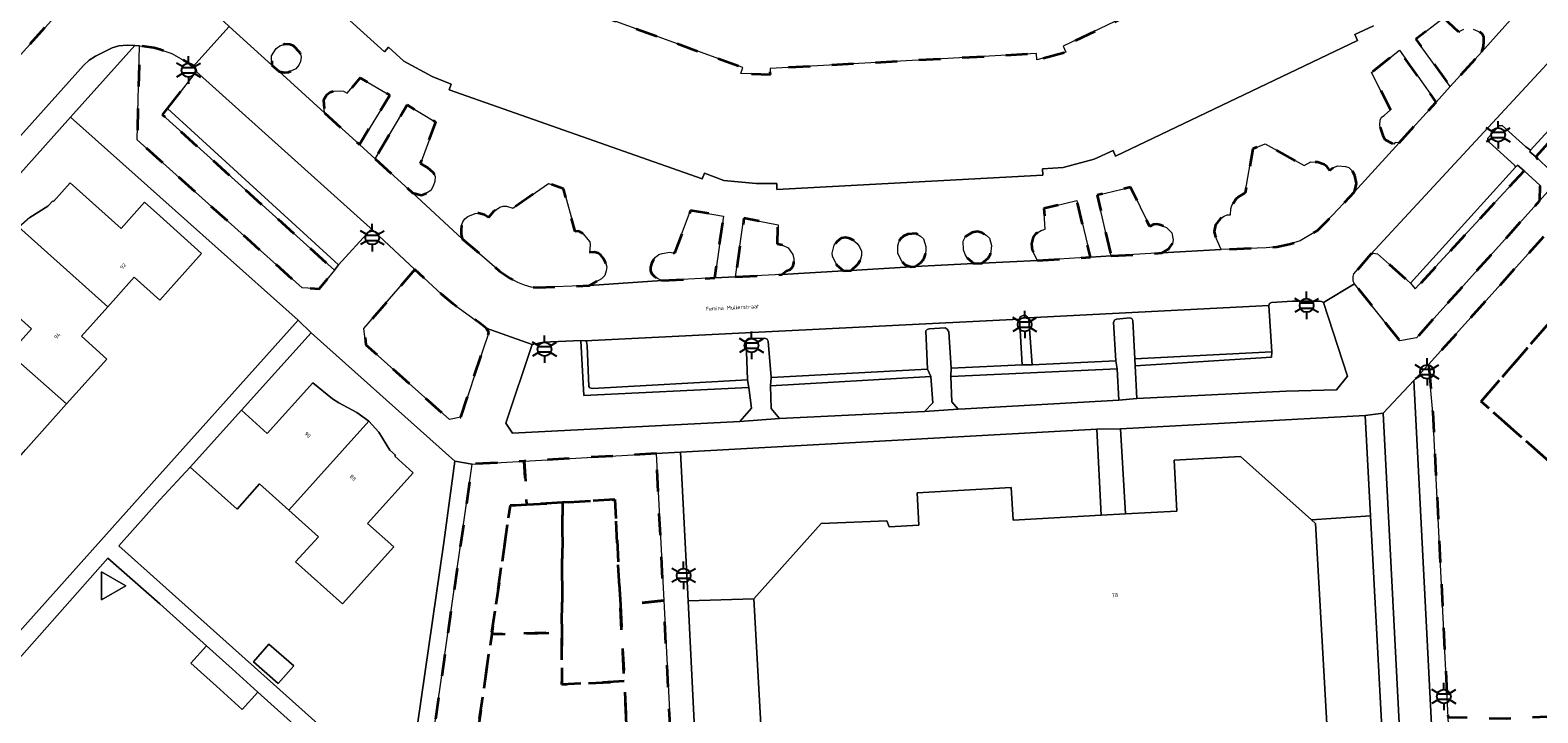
# Model space of a CAD drawing. Extents: x 105780 to 185197, y 477999 to 525027.
# Tile 63 of 256: x 105988 to 106127, y 478871 to 478934. Entities that reach past the tile are written whole.
import ezdxf
from ezdxf.enums import TextEntityAlignment as Align

# ---------------------------------------------------------------- set-up
doc = ezdxf.new("R2010")
doc.units = 0
doc.linetypes.add('XX-HIDDEN', pattern=[4, 2, -2])
for name, color, linetype, lineweight in [('B-GV-GR-HAAG_01-G', 252, 'GR-HAAG1', 13), ('B-GV-GR-MATERIAALGRENS-G', 252, 'XX-HIDDEN', 35), ('B-RO-IE-MEUBILAIR_WEGMEUBILAIR-S', 252, 'Continuous', 25), ('B-XX-KG-KADASTRAAL_BEBOUWING-G', 252, 'Continuous', 20), ('B1-WE-OG-BEBOUWING-T18', 7, 'Continuous', 18), ('B1-WE-OG-TERREIN_ERF-GV', 252, 'Continuous', 18), ('B1-WE-OG-TOPOGRAFIE-T18', 10, 'Continuous', 18), ('B1-WE-VH-VERHARDING_ASFALT-GV', 252, 'Continuous', 18), ('B1-WE-VH-VERHARDING_BETONSTRAATSTEEN-GV', 252, 'Continuous', 18), ('B1-WE-VH-VERHARDING_TEGEL-GV', 252, 'Continuous', 18)]:
    doc.layers.add(name, color=color, linetype=linetype, lineweight=lineweight)
doc.styles.add('NLCS-ISO', font='NLCS-ISO.ttf')
doc.styles.add('NLCS-ISO-M200-T18', font='NLCS-ISO.ttf', dxfattribs={"height": 0.36})
doc.linetypes.add('GR-HAAG1', pattern='A,6,[176,NLCS.shx,S=0.125,R=0,X=0,Y=0],-2', length=8)

# ---------------------------------------------------------------- blocks, each defined once
blk = doc.blocks.new('B-SIE-WEG_LICHTMAST-SO')
at = {"ltscale": 0.1}
for p, q in [((-1.1, 0.63), (-2.19, 1.27)), ((0, 1.27), (0, 2.53)), ((1.1, 0.63), (2.19, 1.27)), ((-1.1, -0.63), (-2.19, -1.27)), ((0, -1.27), (0, -2.53)), ((1.1, -0.63), (2.19, -1.27))]:
    blk.add_line(p, q, dxfattribs=at)
at = {"flags": 128}
for points in [[(-1.16, 0.5), (1.16, 0.5)], [(-1.16, -0.5), (1.16, -0.5)]]:
    blk.add_lwpolyline(points, dxfattribs=at)
at = {"ltscale": 0.1}
blk.add_circle((0, 0), 1.27, dxfattribs=at)
at = {"style": 'NLCS-ISO'}
blk.add_attdef('TYPE', text='', height=1.8, dxfattribs=at).set_placement((0, 2.53), align=Align.BOTTOM_CENTER)

msp = doc.modelspace()

# ---------------------------------------------------------------- linework, layer by layer
at = {"layer": 'B-GV-GR-HAAG_01-G', "flags": 128}
for points in [[(106106.94, 478908.954), (106106.754, 478909.05), (106106.551, 478909.088), (106104.088, 478909.089), (106102.136, 478908.96), (106101.973, 478908.884), (106101.914, 478908.676), (106102.177, 478904.448), (106102.152, 478903.928), (106089.616, 478903.136), (106089.792, 478900.148), (106103.5, 478900.808), (106108.134, 478900.942), (106109.135, 478902.186)], [(106038.71, 478905.476), (106035.26, 478905.326), (106034.233, 478905.103), (106031.794, 478897.872), (106032.404, 478896.96), (106053.309, 478898.02), (106054.377, 478899.273), (106054.143, 478901.172), (106038.971, 478900.425)], [(106088.115, 478899.993), (106087.982, 478902.885), (106072.691, 478902.172), (106072.769, 478899.855), (106073.378, 478899.168), (106074.001, 478899.203)], [(106071.03, 478899.755), (106070.86, 478902.176), (106056.135, 478901.303), (106056.191, 478899.229), (106056.958, 478898.305), (106070.284, 478898.957)]]:
    msp.add_lwpolyline(points, close=True, dxfattribs=at)
at = {"layer": 'B-GV-GR-MATERIAALGRENS-G', "flags": 128}
for points in [[(105997.694, 478943.353), (106000, 478945.9), (106010.821, 478957.854), (106000, 478967.825), (105998.963, 478968.78), (105969.433, 478935.747), (105961.068, 478926.447), (105960.489, 478925.803), (105927.99, 478889.671), (105928.112, 478887.65), (105938.893, 478878.042), (105942.749, 478882.351), (105968.991, 478911.536), (105976.702, 478920.111)], [(106022.382, 478952.609), (106018.881, 478948.689), (106028.118, 478940.297), (106027.728, 478939.867), (106030.126, 478938.468), (106030.324, 478939.013), (106053.591, 478930.544), (106053.394, 478929.999), (106056.112, 478929.895), (106056.08, 478930.474), (106080.545, 478931.846), (106080.578, 478931.268), (106083.269, 478931.973), (106083.019, 478932.496), (106105.226, 478943.127), (106105.476, 478942.605), (106107.59, 478944.233), (106107.159, 478944.621), (106115.426, 478953.814), (106111.666, 478957.112), (106103.514, 478948.435), (106100.935, 478946.788), (106083.284, 478938.192), (106080.682, 478937.289), (106079.626, 478937.055), (106076.719, 478936.804), (106064.702, 478936.069), (106058.617, 478935.697), (106055.528, 478935.78), (106053.725, 478936.245), (106052.83, 478936.537), (106035.441, 478942.699), (106032.921, 478943.631), (106031.967, 478944.145), (106030.207, 478945.377), (106029.494, 478945.97)], [(106121.474, 478931.988), (106121.617, 478932.474), (106121.673, 478932.947), (106121.645, 478933.347), (106121.565, 478933.588), (106121.311, 478933.802), (106120.671, 478934.086), (106120.414, 478934.133), (106119.81, 478934.066), (106119.322, 478933.838), (106117.941, 478935.116), (106115.416, 478933.168), (106118.572, 478928.794)], [(106010.311, 478930.768), (106010.967, 478930.173), (106011.503, 478930.084), (106011.845, 478930.109), (106012.515, 478930.434), (106012.784, 478930.75), (106012.926, 478931.089), (106012.995, 478931.494), (106012.918, 478931.901), (106012.311, 478932.53), (106011.972, 478932.651), (106011.51, 478932.698), (106011.038, 478932.53), (106010.696, 478932.299), (106010.287, 478931.624)], [(106137.633, 478930.443), (106137.596, 478931.781), (106136.143, 478933.04), (106126.425, 478922.332), (106127.883, 478921.01), (106129.284, 478921.107)], [(106000.718, 478926.777), (106003.352, 478930.179), (106003.33, 478930.442), (106003.048, 478930.625), (106002.721, 478930.923), (106001.132, 478931.829), (106000, 478932.205), (105999.472, 478932.37), (105998.156, 478932.548), (105997.932, 478923.908), (106000, 478922.052), (106008.363, 478914.548), (106013.078, 478910.318), (106014.639, 478910.224), (106016.059, 478911.924), (106000.267, 478926.195)], [(106113.892, 478923.644), (106117.278, 478927.37), (106113.907, 478932.13), (106111.347, 478930.103), (106113.091, 478926.658), (106112.508, 478926.141), (106112.26, 478925.993), (106112.146, 478925.704), (106112.118, 478925.262), (106112.152, 478924.95), (106112.367, 478924.304), (106112.57, 478923.951), (106113.381, 478923.513), (106113.513, 478923.674)], [(106015.139, 478926.393), (106018.345, 478923.483), (106021.136, 478928), (106018.428, 478929.609), (106017.221, 478928.183), (106016.899, 478928.364), (106016.652, 478928.421), (106016.026, 478928.392), (106015.651, 478928.248), (106015.329, 478928.017), (106015.056, 478927.554)], [(106019.79, 478922.172), (106023.241, 478919.039), (106024.064, 478918.833), (106024.526, 478919.011), (106024.916, 478919.254), (106025.134, 478919.636), (106025.28, 478920.064), (106025.306, 478920.565), (106025.134, 478920.909), (106024.653, 478921.347), (106023.969, 478921.747), (106025.372, 478925.522), (106022.724, 478927.114)], [(106109.767, 478919.13), (106109.946, 478919.904), (106109.804, 478920.632), (106109.6, 478921.024), (106109.262, 478921.351), (106108.953, 478921.464), (106108.256, 478921.52), (106107.862, 478921.355), (106107.512, 478921.075), (106107.251, 478921.425), (106106.997, 478921.639), (106106.38, 478921.845), (106105.762, 478921.885), (106105.14, 478921.553), (106101.563, 478923.543), (106100.449, 478923.08), (106099.744, 478919.024), (106099.124, 478918.672), (106098.917, 478918.486), (106098.514, 478917.88), (106098.401, 478917.571), (106098.377, 478917.032), (106098.074, 478917.008), (106097.814, 478916.908), (106097.462, 478916.686), (106097.019, 478916.098), (106096.891, 478915.485), (106096.968, 478915.097), (106097.53, 478913.825), (106101.659, 478914), (106102.654, 478914.085), (106103.76, 478914.312), (106104.793, 478914.624), (106106.365, 478915.588), (106107.237, 478916.421)], [(106125.35, 478921.046), (106115.358, 478910.21), (106114.933, 478910.73), (106111.875, 478913.43), (106111.518, 478913.499), (106111.275, 478913.391), (106109.709, 478911.584), (106109.644, 478911.352), (106109.655, 478910.922), (106109.782, 478910.679), (106113.938, 478905.452), (106115.474, 478905.718), (106126.818, 478918.348), (106126.828, 478919.706)], [(106027.804, 478914.825), (106031.23, 478911.848), (106032.24, 478911.17), (106032.904, 478910.789), (106033.522, 478910.544), (106034.146, 478910.386), (106034.697, 478910.333), (106039.481, 478910.516), (106040.593, 478911.153), (106040.893, 478911.441), (106041.03, 478911.878), (106041.081, 478912.243), (106040.975, 478912.639), (106040.772, 478913.012), (106040.542, 478913.315), (106040.299, 478913.499), (106039.961, 478913.601), (106039.493, 478913.56), (106039.56, 478914.248), (106039.516, 478914.55), (106038.875, 478915.304), (106038.513, 478915.503), (106038.17, 478915.497), (106037.11, 478919.404), (106035.726, 478919.898), (106032.442, 478917.632), (106031.856, 478917.811), (106031.562, 478917.817), (106031.263, 478917.715), (106030.675, 478917.316), (106030.22, 478916.776), (106029.847, 478917.004), (106029.301, 478917.165), (106028.979, 478917.14), (106028.326, 478916.855), (106028.052, 478916.637), (106027.849, 478916.373), (106027.738, 478916.025), (106027.687, 478915.641), (106027.706, 478915.231)], [(106087.418, 478913.239), (106092.116, 478913.518), (106092.725, 478913.893), (106093.064, 478914.388), (106093.107, 478914.723), (106092.98, 478915.364), (106092.517, 478915.842), (106091.898, 478916.107), (106091.601, 478916.172), (106091.3, 478916.129), (106090.976, 478915.937), (106089.184, 478919.556), (106086.133, 478918.838)], [(106046.133, 478910.983), (106050.999, 478911.223), (106051.814, 478916.907), (106048.784, 478917.424), (106047.291, 478913.488), (106046.866, 478913.576), (106046.175, 478913.476), (106045.857, 478913.373), (106045.564, 478913.134), (106045.332, 478912.859), (106045.181, 478912.529), (106045.108, 478912.203), (106045.103, 478911.869), (106045.214, 478911.6), (106045.461, 478911.338), (106045.743, 478911.155)], [(106080.663, 478912.827), (106085.517, 478913.122), (106084.275, 478918.342), (106081.245, 478917.585), (106081.351, 478915.71), (106080.985, 478915.576), (106080.471, 478915.259), (106080.259, 478914.965), (106080.101, 478914.36), (106080.177, 478913.786)], [(106052.904, 478911.316), (106057.155, 478911.524), (106057.597, 478911.876), (106057.924, 478912.009), (106058.167, 478912.255), (106058.269, 478912.592), (106058.272, 478912.965), (106058.174, 478913.371), (106057.755, 478913.979), (106057.234, 478914.229), (106056.769, 478914.335), (106056.815, 478916.109), (106053.684, 478916.7)], [(106151.242, 478892.459), (106152.021, 478893.314), (106137.019, 478907.21), (106136.943, 478908.196), (106128.205, 478916.159), (106126.858, 478914.681), (106116.579, 478903.257), (106116.975, 478898.869), (106118.368, 478870.865), (106123.72, 478870.764), (106129.795, 478871.037), (106129.768, 478871.464), (106134.231, 478876.452), (106136.015, 478876.595), (106138.323, 478874.513), (106143.523, 478880.34), (106121.409, 478899.879), (106130.978, 478910.926)], [(106062.827, 478911.868), (106063.541, 478911.912), (106064.139, 478912.481), (106064.369, 478912.814), (106064.494, 478913.28), (106064.476, 478913.671), (106064.301, 478914.074), (106064.081, 478914.387), (106063.724, 478914.694), (106063.403, 478914.855), (106063.017, 478914.945), (106062.62, 478914.859), (106062.232, 478914.557), (106061.983, 478914.222), (106061.801, 478913.509), (106061.814, 478913.216), (106062.215, 478912.382)], [(106069.056, 478912.246), (106069.408, 478912.264), (106069.948, 478912.65), (106070.218, 478912.946), (106070.338, 478913.324), (106070.406, 478913.748), (106070.389, 478914.119), (106070.172, 478914.804), (106069.915, 478915.057), (106069.513, 478915.293), (106068.732, 478915.238), (106068.338, 478915.073), (106068.057, 478914.805), (106067.914, 478914.505), (106067.822, 478914.158), (106067.814, 478913.492), (106068.181, 478912.745), (106068.479, 478912.435)], [(106074.8, 478912.534), (106075.572, 478912.572), (106076.118, 478913.051), (106076.336, 478913.414), (106076.427, 478914.191), (106076.25, 478914.859), (106075.942, 478915.158), (106075.56, 478915.375), (106075.134, 478915.483), (106074.639, 478915.392), (106074.029, 478915.031), (106073.834, 478914.591), (106073.841, 478913.798), (106073.998, 478913.375), (106074.197, 478913.08)], [(106023.449, 478912), (106022.508, 478910.907), (106018.773, 478906.566), (106018.939, 478905.085), (106026.628, 478898.203), (106027.655, 478898.446), (106029.696, 478904.58), (106030.236, 478906.202), (106029.983, 478906.601), (106029.544, 478906.983), (106026.983, 478908.813), (106025.883, 478909.722)], [(106143.523, 478880.34), (106144.978, 478881.971), (106143.25, 478883.541), (106151.242, 478892.459), (106130.978, 478910.926), (106121.409, 478899.879)], [(106032.201, 478890.312), (106033.725, 478890.399), (106033.495, 478894.393), (106028.706, 478894.117), (106025.246, 478870.012), (106029.205, 478869.443), (106030.505, 478878.494)], [(106045.62, 478895.091), (106033.495, 478894.393), (106033.725, 478890.399), (106037.016, 478890.589), (106041.831, 478890.866), (106042.328, 478881.167), (106046.311, 478881.587)], [(106037.016, 478890.589), (106033.725, 478890.399), (106032.201, 478890.312), (106030.505, 478878.494), (106036.954, 478878.651)], [(106041.831, 478890.866), (106037.016, 478890.589), (106036.954, 478878.651), (106036.954, 478873.876), (106042.686, 478874.169), (106042.328, 478881.167)], [(106046.311, 478881.587), (106042.328, 478881.167), (106042.686, 478874.169), (106042.974, 478868.557), (106035.938, 478867.945), (106035.696, 478863.909), (106037.07, 478864.028), (106047.165, 478864.906)], [(106042.686, 478874.169), (106036.954, 478873.876), (106036.954, 478878.651), (106030.505, 478878.494), (106029.205, 478869.443), (106028.902, 478867.333), (106035.938, 478867.945), (106042.974, 478868.557)]]:
    msp.add_lwpolyline(points, close=True, dxfattribs=at)
at = {"layer": 'B-XX-KG-KADASTRAAL_BEBOUWING-G', "flags": 128}
for points in [[(106105.226, 478943.127), (106083.019, 478932.496), (106083.269, 478931.973), (106080.578, 478931.268), (106080.545, 478931.846), (106056.08, 478930.474), (106056.112, 478929.895), (106053.394, 478929.999), (106053.591, 478930.544), (106030.324, 478939.013)], [(106011.396, 478940.371), (106020.644, 478931.985), (106021.038, 478932.411), (106022.432, 478931.121), (106025.031, 478929.711), (106026.795, 478929.006), (106026.589, 478928.488), (106049.841, 478920.315), (106050.045, 478920.85), (106051.82, 478920.17), (106054.79, 478919.882), (106056.69, 478919.896), (106056.694, 478919.34), (106081.147, 478920.655), (106081.114, 478921.244), (106083.011, 478921.35), (106085.865, 478922.138), (106087.599, 478922.914), (106087.83, 478922.398), (106110.059, 478933.028), (106109.801, 478933.573), (106111.518, 478934.386)], [(106107.259, 478869.721), (106106.205, 478888.661), (106105.832, 478888.993), (106099.29, 478894.83), (106093.203, 478894.483), (106093.441, 478889.811), (106088.739, 478889.549), (106086.498, 478889.424), (106078.409, 478888.973), (106078.239, 478891.963), (106069.601, 478891.487), (106069.758, 478888.508), (106067.018, 478888.371), (106066.803, 478888.907), (106060.77, 478888.66), (106054.598, 478881.759), (106055.369, 478868.003)]]:
    msp.add_lwpolyline(points, dxfattribs=at)
for points in [[(106000, 478916.929), (105998.617, 478918.169), (105996.473, 478915.772), (105991.792, 478919.954), (105990.257, 478918.241), (105990.175, 478918.314), (105989.72, 478917.807), (105988.076, 478916.782), (105987.057, 478915.87), (105995.242, 478908.581), (105997.659, 478911.277), (106000, 478909.184), (106003.849, 478913.477)], [(105995.242, 478908.581), (105987.057, 478915.87), (105986.26, 478914.755), (105985.38, 478913.099), (105985.006, 478912.519), (105983.536, 478910.742), (105988.232, 478906.547), (105986.194, 478904.266), (105991.453, 478899.651), (105995.144, 478903.768), (105992.806, 478905.864)], [(105986.194, 478904.266), (105984.188, 478902.02), (105979.507, 478906.202), (105977.972, 478904.489), (105977.89, 478904.562), (105977.435, 478904.055), (105975.791, 478903.03), (105974.771, 478902.117), (105985.321, 478892.753), (105987.694, 478895.458), (105991.453, 478899.651)], [(106019.214, 478898.067), (106018.108, 478898.856), (106016.451, 478899.737), (106015.872, 478900.111), (106014.084, 478901.591), (106009.89, 478896.937), (106007.517, 478899.087), (106002.804, 478893.847), (106007.105, 478889.992), (106009.184, 478892.318), (106011.872, 478889.894)], [(106019.214, 478898.067), (106011.872, 478889.894), (106014.582, 478887.45), (106012.487, 478885.13), (106016.803, 478881.291), (106021.509, 478886.516), (106019.11, 478888.661), (106023.304, 478893.328), (106021.594, 478894.86), (106021.667, 478894.942), (106021.16, 478895.397), (106020.135, 478897.04)], [(105994.643, 478884.237), (105994.643, 478881.639), (105996.893, 478882.938)], [(106006.649, 478875.31), (106004.288, 478877.427), (106002.852, 478875.834), (106005.209, 478873.709), (106007.576, 478871.575), (106009.024, 478873.181)], [(106012.312, 478875.581), (106010.021, 478877.58), (106008.617, 478875.943), (106010.887, 478873.981)]]:
    msp.add_lwpolyline(points, close=True, dxfattribs=at)
at = {"layer": 'B1-WE-OG-TERREIN_ERF-GV', "flags": 128}
for points in [[(106120.671, 478934.086), (106121.311, 478933.802), (106121.565, 478933.588), (106121.645, 478933.347), (106121.673, 478932.947), (106121.617, 478932.474), (106121.474, 478931.988), (106129.648, 478941.151)], [(106111.518, 478934.386), (106109.801, 478933.573), (106110.059, 478933.028), (106087.83, 478922.398), (106087.599, 478922.914), (106085.865, 478922.138), (106083.011, 478921.35), (106081.114, 478921.244), (106081.147, 478920.655), (106056.694, 478919.34), (106056.69, 478919.896), (106054.79, 478919.882), (106051.82, 478920.17), (106050.045, 478920.85), (106049.841, 478920.315), (106026.589, 478928.488), (106026.795, 478929.006), (106025.031, 478929.711), (106022.432, 478931.121), (106021.038, 478932.411), (106020.644, 478931.985), (106011.396, 478940.371)], [(106006.385, 478934.325), (106010.311, 478930.768), (106010.287, 478931.624), (106010.696, 478932.299), (106011.038, 478932.53), (106011.51, 478932.698), (106011.972, 478932.651), (106012.311, 478932.53), (106012.918, 478931.901), (106012.995, 478931.494), (106012.926, 478931.089), (106012.784, 478930.75), (106012.515, 478930.434), (106011.845, 478930.109), (106011.503, 478930.084), (106010.967, 478930.173), (106015.139, 478926.393), (106015.056, 478927.554), (106015.329, 478928.017), (106015.651, 478928.248), (106016.026, 478928.392), (106016.652, 478928.421), (106016.899, 478928.364), (106017.221, 478928.183), (106018.428, 478929.609), (106021.136, 478928), (106018.345, 478923.483), (106019.79, 478922.172), (106022.724, 478927.114), (106025.372, 478925.522), (106023.969, 478921.747), (106024.653, 478921.347), (106025.134, 478920.909), (106025.306, 478920.565), (106025.28, 478920.064), (106025.134, 478919.636), (106024.916, 478919.254), (106024.526, 478919.011), (106024.064, 478918.833), (106023.241, 478919.039), (106027.804, 478914.825), (106027.706, 478915.231), (106027.687, 478915.641), (106027.738, 478916.025), (106027.849, 478916.373), (106028.052, 478916.637), (106028.326, 478916.855), (106028.979, 478917.14), (106029.301, 478917.165), (106029.847, 478917.004), (106030.22, 478916.776), (106030.675, 478917.316), (106031.263, 478917.715), (106031.562, 478917.817), (106031.856, 478917.811), (106032.442, 478917.632), (106035.726, 478919.898), (106037.11, 478919.404), (106038.17, 478915.497), (106038.513, 478915.503), (106038.875, 478915.304), (106039.516, 478914.55), (106039.56, 478914.248), (106039.493, 478913.56), (106039.961, 478913.601), (106040.299, 478913.499), (106040.542, 478913.315), (106040.772, 478913.012), (106040.975, 478912.639), (106041.081, 478912.243), (106041.03, 478911.878), (106040.893, 478911.441), (106040.593, 478911.153), (106039.481, 478910.516), (106046.133, 478910.983), (106045.743, 478911.155), (106045.461, 478911.338), (106045.214, 478911.6), (106045.103, 478911.869), (106045.108, 478912.203), (106045.181, 478912.529), (106045.332, 478912.859), (106045.564, 478913.134), (106045.857, 478913.373), (106046.175, 478913.476), (106046.866, 478913.576), (106047.291, 478913.488), (106048.784, 478917.424), (106051.814, 478916.907), (106050.999, 478911.223), (106052.904, 478911.316), (106053.684, 478916.7), (106056.815, 478916.109), (106056.769, 478914.335), (106057.234, 478914.229), (106057.755, 478913.979), (106058.174, 478913.371), (106058.272, 478912.965), (106058.269, 478912.592), (106058.167, 478912.255), (106057.924, 478912.009), (106057.597, 478911.876), (106057.155, 478911.524), (106062.827, 478911.868), (106062.215, 478912.382), (106061.814, 478913.216), (106061.801, 478913.509), (106061.983, 478914.222), (106062.232, 478914.557), (106062.62, 478914.859), (106063.017, 478914.945), (106063.403, 478914.855), (106063.724, 478914.694), (106064.081, 478914.387), (106064.301, 478914.074), (106064.476, 478913.671), (106064.494, 478913.28), (106064.369, 478912.814), (106064.139, 478912.481), (106063.541, 478911.912), (106069.056, 478912.246), (106068.479, 478912.435), (106068.181, 478912.745), (106067.814, 478913.492), (106067.822, 478914.158), (106067.914, 478914.505), (106068.057, 478914.805), (106068.338, 478915.073), (106068.732, 478915.238), (106069.513, 478915.293), (106069.915, 478915.057), (106070.172, 478914.804), (106070.389, 478914.119), (106070.406, 478913.748), (106070.338, 478913.324), (106070.218, 478912.946), (106069.948, 478912.65), (106069.408, 478912.264), (106074.8, 478912.534), (106074.197, 478913.08), (106073.998, 478913.375), (106073.841, 478913.798), (106073.834, 478914.591), (106074.029, 478915.031), (106074.639, 478915.392), (106075.134, 478915.483), (106075.56, 478915.375), (106075.942, 478915.158), (106076.25, 478914.859), (106076.427, 478914.191), (106076.336, 478913.414), (106076.118, 478913.051), (106075.572, 478912.572), (106080.663, 478912.827), (106080.177, 478913.786), (106080.101, 478914.36), (106080.259, 478914.965), (106080.471, 478915.259), (106080.985, 478915.576), (106081.351, 478915.71), (106081.245, 478917.585), (106084.275, 478918.342), (106085.517, 478913.122), (106087.418, 478913.239), (106086.133, 478918.838), (106089.184, 478919.556), (106090.976, 478915.937), (106091.3, 478916.129), (106091.601, 478916.172), (106091.898, 478916.107), (106092.517, 478915.842), (106092.98, 478915.364), (106093.107, 478914.723), (106093.064, 478914.388), (106092.725, 478913.893), (106092.116, 478913.518), (106097.53, 478913.825), (106096.968, 478915.097), (106096.891, 478915.485), (106097.019, 478916.098), (106097.462, 478916.686), (106097.814, 478916.908), (106098.074, 478917.008), (106098.377, 478917.032), (106098.401, 478917.571), (106098.514, 478917.88), (106098.917, 478918.486), (106099.124, 478918.672), (106099.744, 478919.024), (106100.449, 478923.08), (106101.563, 478923.543), (106105.14, 478921.553), (106105.762, 478921.885), (106106.38, 478921.845), (106106.997, 478921.639), (106107.251, 478921.425), (106107.512, 478921.075), (106107.862, 478921.355), (106108.256, 478921.52), (106108.953, 478921.464), (106109.262, 478921.351), (106109.6, 478921.024), (106109.804, 478920.632), (106109.946, 478919.904), (106109.767, 478919.13), (106113.892, 478923.644), (106113.513, 478923.674), (106113.381, 478923.513), (106112.57, 478923.951), (106112.367, 478924.304), (106112.152, 478924.95), (106112.118, 478925.262), (106112.146, 478925.704), (106112.26, 478925.993), (106112.508, 478926.141), (106113.091, 478926.658), (106111.347, 478930.103), (106113.907, 478932.13), (106117.278, 478927.37), (106118.572, 478928.794), (106115.416, 478933.168), (106117.941, 478935.116), (106119.322, 478933.838), (106119.81, 478934.066)], [(105988.076, 478916.782), (105989.72, 478917.807), (105990.175, 478918.314), (105990.257, 478918.241), (105991.792, 478919.954), (105996.473, 478915.772), (105998.617, 478918.169), (106000, 478916.929), (106003.849, 478913.477), (106000, 478909.184), (105997.659, 478911.277), (105995.242, 478908.581), (105992.806, 478905.864), (105995.144, 478903.768), (105991.453, 478899.651), (105987.694, 478895.458)], [(105986.194, 478904.266), (105988.232, 478906.547), (105983.536, 478910.742)], [(105975.268, 478863.157), (106000, 478840.99), (106008.868, 478833.016), (106015.118, 478833.412), (106018.485, 478833.625), (106022.352, 478861.102), (106017.969, 478865.138), (106016.51, 478863.519), (106014.124, 478865.669), (106011.764, 478867.798), (106013.223, 478869.417), (106009.024, 478873.181), (106007.576, 478871.575), (106005.209, 478873.709), (106002.852, 478875.834), (106004.288, 478877.427), (106000, 478881.271), (105995.235, 478885.479), (105983.811, 478872.602)]]:
    msp.add_lwpolyline(points, dxfattribs=at)
for points in [[(106000, 478918.682), (105991.815, 478925.986), (105972.915, 478904.868), (105968.346, 478899.762), (105955.465, 478885.187), (105955.563, 478880.923), (105974.075, 478864.188), (105983.97, 478875.264), (105981.868, 478877.164), (105985.017, 478880.647), (105987.119, 478878.747), (106000, 478893.16), (106012.716, 478907.335)], [(106026.119, 478886.929), (106027.107, 478894.396), (106013.91, 478906.193), (106007.517, 478899.087), (106009.89, 478896.937), (106014.084, 478901.591), (106015.872, 478900.111), (106016.451, 478899.737), (106018.108, 478898.856), (106019.214, 478898.067), (106020.135, 478897.04), (106021.16, 478895.397), (106021.667, 478894.942), (106021.594, 478894.86), (106023.304, 478893.328), (106019.11, 478888.661), (106021.509, 478886.516), (106016.803, 478881.291), (106012.487, 478885.13), (106014.582, 478887.45), (106011.872, 478889.894), (106009.184, 478892.318), (106007.105, 478889.992), (106002.804, 478893.847), (106000, 478890.845), (105996.24, 478886.602), (106000, 478883.249), (106022.646, 478863.005)], [(106099.29, 478894.83), (106105.832, 478888.993), (106111.255, 478889.374), (106110.764, 478898.594), (106088.288, 478897.372), (106088.739, 478889.549), (106093.441, 478889.811), (106093.203, 478894.483)], [(106078.239, 478891.963), (106078.409, 478888.973), (106086.498, 478889.424), (106086.093, 478897.344), (106047.838, 478895.203), (106048.542, 478881.556), (106054.598, 478881.759), (106060.77, 478888.66), (106066.803, 478888.907), (106067.018, 478888.371), (106069.758, 478888.508), (106069.601, 478891.487)], [(106088.288, 478897.372), (106086.093, 478897.344), (106086.498, 478889.424), (106088.739, 478889.549)], [(106111.255, 478889.374), (106105.832, 478888.993), (106106.205, 478888.661), (106107.259, 478869.721), (106102.367, 478864.199), (106102.742, 478855.33), (106111.624, 478855.334), (106112.225, 478840.276), (106103.591, 478839.539), (106103.641, 478838.561), (106098.874, 478838.283), (106098.913, 478837.599), (106113.098, 478838.455), (106113.88, 478838.502), (106113.865, 478838.801), (106112.935, 478857.846)], [(105994.643, 478884.237), (105996.893, 478882.938), (105994.643, 478881.639)], [(106054.598, 478881.759), (106048.542, 478881.556), (106049.245, 478867.949), (106052.353, 478867.925), (106055.369, 478868.003)], [(106012.312, 478875.581), (106010.887, 478873.981), (106008.617, 478875.943), (106010.021, 478877.58)]]:
    msp.add_lwpolyline(points, close=True, dxfattribs=at)
at = {"layer": 'B1-WE-VH-VERHARDING_ASFALT-GV', "flags": 128}
msp.add_lwpolyline([(105971.196, 478906.411), (105992.987, 478930.72), (105993.532, 478931.235), (105994.112, 478931.604), (105995.634, 478932.37), (105996.233, 478932.534), (105997.004, 478932.599), (105997.707, 478932.568), (105998.156, 478932.548), (105999.472, 478932.37), (106000, 478932.205), (106001.132, 478931.829), (106002.721, 478930.923), (106003.048, 478930.625), (106006.385, 478934.325), (106005.934, 478934.734), (106002.316, 478938.012), (106000, 478940.111), (105999.374, 478940.678), (105999.967, 478941.343), (105997.694, 478943.353), (105976.702, 478920.111)], dxfattribs=at)
at = {"layer": 'B1-WE-VH-VERHARDING_BETONSTRAATSTEEN-GV', "flags": 128}
msp.add_lwpolyline([(106129.648, 478941.151), (106121.474, 478931.988), (106118.572, 478928.794), (106117.278, 478927.37), (106113.892, 478923.644), (106109.767, 478919.13), (106107.237, 478916.421), (106106.365, 478915.588), (106104.793, 478914.624), (106103.76, 478914.312), (106102.654, 478914.085), (106101.659, 478914), (106097.53, 478913.825), (106092.116, 478913.518), (106087.418, 478913.239), (106085.517, 478913.122), (106080.663, 478912.827), (106075.572, 478912.572), (106074.8, 478912.534), (106069.408, 478912.264), (106069.056, 478912.246), (106063.541, 478911.912), (106062.827, 478911.868), (106057.155, 478911.524), (106052.904, 478911.316), (106050.999, 478911.223), (106046.133, 478910.983), (106039.481, 478910.516), (106034.697, 478910.333), (106034.146, 478910.386), (106033.522, 478910.544), (106032.904, 478910.789), (106032.24, 478911.17), (106031.23, 478911.848), (106027.804, 478914.825), (106023.241, 478919.039), (106019.79, 478922.172), (106018.345, 478923.483), (106015.139, 478926.393), (106010.967, 478930.173), (106010.311, 478930.768), (106006.385, 478934.325), (106003.048, 478930.625), (106003.33, 478930.442), (106003.352, 478930.179), (106019.632, 478915.555), (106023.449, 478912), (106025.883, 478909.722), (106026.983, 478908.813), (106029.544, 478906.983), (106029.983, 478906.601), (106034.233, 478905.103), (106035.26, 478905.326), (106038.71, 478905.476), (106039.102, 478905.454), (106078.99, 478907.435), (106079.059, 478907.634), (106079.404, 478907.807), (106079.552, 478907.784), (106079.684, 478907.683), (106079.753, 478907.559), (106101.914, 478908.676), (106101.973, 478908.884), (106102.136, 478908.96), (106104.088, 478909.089), (106106.551, 478909.088), (106106.754, 478909.05), (106106.94, 478908.954), (106109.782, 478910.679), (106109.655, 478910.922), (106109.644, 478911.352), (106109.709, 478911.584), (106111.275, 478913.391), (106132.473, 478936.279)], dxfattribs=at)
for points in [[(106124.556, 478921.389), (106124.49, 478921.571), (106122.139, 478923.703), (106122.035, 478923.87), (106122.026, 478924.061), (106123.058, 478925.183), (106123.346, 478925.215), (106125.506, 478923.278), (106125.954, 478922.954), (106130.266, 478927.673), (106135.581, 478933.382), (106132.473, 478936.279), (106111.275, 478913.391), (106111.518, 478913.499), (106111.875, 478913.43), (106114.933, 478910.73)], [(106003.352, 478930.179), (106000.718, 478926.777), (106016.438, 478912.421), (106019.326, 478915.609), (106019.632, 478915.555)], [(106123.346, 478925.215), (106123.058, 478925.183), (106122.026, 478924.061), (106122.035, 478923.87), (106122.139, 478923.703), (106124.49, 478921.571), (106124.556, 478921.389), (106124.748, 478921.574), (106125.35, 478921.046), (106126.828, 478919.706), (106126.818, 478918.348), (106129.284, 478921.107), (106127.883, 478921.01), (106126.425, 478922.332), (106125.873, 478922.814), (106125.954, 478922.954), (106125.506, 478923.278)], [(106079.855, 478907.377), (106079.753, 478907.559), (106079.684, 478907.683), (106079.552, 478907.784), (106079.404, 478907.807), (106079.059, 478907.634), (106078.99, 478907.435), (106079.232, 478903.246), (106080.153, 478903.23)], [(106101.914, 478908.676), (106079.753, 478907.559), (106079.855, 478907.377), (106080.153, 478903.23), (106087.842, 478903.593), (106087.62, 478907.147), (106087.747, 478907.368), (106087.91, 478907.444), (106089.149, 478907.55), (106089.308, 478907.499), (106089.404, 478907.317), (106089.605, 478903.801), (106102.177, 478904.448)], [(106078.99, 478907.435), (106039.102, 478905.454), (106039.204, 478905.381), (106039.27, 478905.002), (106039.443, 478901.25), (106039.527, 478901.116), (106039.764, 478901.069), (106054.014, 478901.851), (106053.875, 478905.311), (106053.924, 478905.509), (106054.085, 478905.644), (106055.591, 478905.674), (106055.811, 478905.586), (106055.906, 478905.424), (106056.168, 478902.078), (106070.537, 478902.827), (106070.384, 478906.354), (106070.505, 478906.487), (106070.689, 478906.544), (106072.163, 478906.642), (106072.355, 478906.504), (106072.493, 478906.285), (106072.725, 478902.927), (106079.232, 478903.246)], [(106072.493, 478906.285), (106072.355, 478906.504), (106072.163, 478906.642), (106070.689, 478906.544), (106070.505, 478906.487), (106070.384, 478906.354), (106070.537, 478902.827), (106070.86, 478902.176), (106071.03, 478899.755), (106070.284, 478898.957), (106073.378, 478899.168), (106072.769, 478899.855), (106072.691, 478902.172), (106072.725, 478902.927)], [(106089.404, 478907.317), (106089.308, 478907.499), (106089.149, 478907.55), (106087.91, 478907.444), (106087.747, 478907.368), (106087.62, 478907.147), (106087.842, 478903.593), (106087.982, 478902.885), (106088.115, 478899.993), (106089.792, 478900.148), (106089.616, 478903.136), (106089.605, 478903.801)], [(106055.906, 478905.424), (106055.811, 478905.586), (106055.591, 478905.674), (106054.085, 478905.644), (106053.924, 478905.509), (106053.875, 478905.311), (106054.014, 478901.851), (106054.143, 478901.172), (106054.377, 478899.273), (106053.309, 478898.02), (106056.958, 478898.305), (106056.191, 478899.229), (106056.135, 478901.303), (106056.168, 478902.078)]]:
    msp.add_lwpolyline(points, close=True, dxfattribs=at)
at = {"layer": 'B1-WE-VH-VERHARDING_TEGEL-GV', "flags": 128}
for points in [[(106136.143, 478933.04), (106135.697, 478933.427), (106135.581, 478933.382), (106130.266, 478927.673), (106125.954, 478922.954), (106125.873, 478922.814), (106126.425, 478922.332)], [(106000.718, 478926.777), (106000.267, 478926.195), (106016.059, 478911.924), (106016.438, 478912.421)], [(106125.35, 478921.046), (106124.748, 478921.574), (106124.556, 478921.389), (106114.933, 478910.73), (106115.358, 478910.21)], [(105996.24, 478886.602), (106000, 478890.845), (106002.804, 478893.847), (106007.517, 478899.087), (106013.91, 478906.193), (106012.716, 478907.335), (106000, 478893.16), (105987.119, 478878.747), (105983.97, 478875.264), (105974.075, 478864.188), (105975.268, 478863.157), (105979.009, 478867.202), (105983.811, 478872.602), (105995.235, 478885.479), (106000, 478881.271), (106004.288, 478877.427), (106006.649, 478875.31), (106009.024, 478873.181), (106013.223, 478869.417), (106015.582, 478867.29), (106017.969, 478865.138), (106022.352, 478861.102), (106022.646, 478863.005), (106000, 478883.249)], [(106054.014, 478901.851), (106039.764, 478901.069), (106039.527, 478901.116), (106039.443, 478901.25), (106039.27, 478905.002), (106039.204, 478905.381), (106039.102, 478905.454), (106038.71, 478905.476), (106038.971, 478900.425), (106054.143, 478901.172)], [(106087.842, 478903.593), (106080.153, 478903.23), (106079.232, 478903.246), (106072.725, 478902.927), (106072.691, 478902.172), (106087.982, 478902.885)], [(106102.177, 478904.448), (106089.605, 478903.801), (106089.616, 478903.136), (106102.152, 478903.928)], [(106070.86, 478902.176), (106070.537, 478902.827), (106056.168, 478902.078), (106056.135, 478901.303)], [(106116.579, 478903.257), (106115.226, 478901.786), (106118.451, 478839.179), (106120.051, 478839.305), (106119.45, 478849.148), (106118.368, 478870.865), (106116.975, 478898.869)], [(106115.226, 478901.786), (106112.398, 478898.808), (106115.513, 478838.935), (106118.451, 478839.179)], [(106112.398, 478898.808), (106110.764, 478898.594), (106111.255, 478889.374), (106112.935, 478857.846), (106113.865, 478838.801), (106115.513, 478838.935)]]:
    msp.add_lwpolyline(points, close=True, dxfattribs=at)
for points in [[(105972.915, 478904.868), (105991.815, 478925.986), (105997.707, 478932.568), (105997.004, 478932.599), (105996.233, 478932.534), (105995.634, 478932.37), (105994.112, 478931.604), (105993.532, 478931.235), (105992.987, 478930.72), (105971.196, 478906.411)], [(106126.818, 478918.348), (106115.474, 478905.718), (106113.938, 478905.452), (106109.782, 478910.679), (106106.94, 478908.954), (106109.135, 478902.186), (106108.134, 478900.942), (106103.5, 478900.808), (106089.792, 478900.148), (106088.115, 478899.993), (106074.001, 478899.203), (106073.378, 478899.168), (106070.284, 478898.957), (106056.958, 478898.305), (106053.309, 478898.02), (106032.404, 478896.96), (106031.794, 478897.872), (106034.233, 478905.103), (106029.983, 478906.601), (106030.236, 478906.202), (106029.696, 478904.58), (106027.655, 478898.446), (106026.628, 478898.203), (106018.939, 478905.085), (106018.773, 478906.566), (106022.508, 478910.907), (106023.449, 478912), (106019.632, 478915.555), (106019.326, 478915.609), (106016.438, 478912.421), (106016.059, 478911.924), (106014.639, 478910.224), (106013.078, 478910.318), (106008.363, 478914.548), (106000, 478922.052), (105997.932, 478923.908), (105998.156, 478932.548), (105997.707, 478932.568), (105991.815, 478925.986), (106000, 478918.682), (106012.716, 478907.335), (106013.91, 478906.193), (106027.107, 478894.396), (106028.706, 478894.117), (106033.495, 478894.393), (106045.62, 478895.091), (106047.838, 478895.203), (106086.093, 478897.344), (106088.288, 478897.372), (106110.764, 478898.594), (106112.398, 478898.808), (106115.226, 478901.786), (106116.579, 478903.257), (106126.858, 478914.681)], [(106025.246, 478870.012), (106028.706, 478894.117), (106027.107, 478894.396), (106026.119, 478886.929), (106022.646, 478863.005)], [(106049.245, 478867.949), (106048.542, 478881.556), (106047.838, 478895.203), (106045.62, 478895.091), (106046.311, 478881.587), (106047.165, 478864.906)]]:
    msp.add_lwpolyline(points, dxfattribs=at)

# ---------------------------------------------------------------- block references
at = {"layer": 'B-RO-IE-MEUBILAIR_WEGMEUBILAIR-S', "xscale": 0.5, "yscale": 0.5, "zscale": 0.5}
for p in [(106002.651, 478930.313), (106122.977, 478924.365), (106019.535, 478914.914), (106105.379, 478908.698), (106079.473, 478906.939), (106035.359, 478904.675), (106054.378, 478905.021), (106116.439, 478902.6), (106048.142, 478883.898), (106117.978, 478872.774)]:
    msp.add_blockref('B-SIE-WEG_LICHTMAST-SO', p, dxfattribs=at)

# ---------------------------------------------------------------- texts
at = {"layer": 'B1-WE-OG-BEBOUWING-T18', "style": 'NLCS-ISO-M200-T18'}
for s, rotation, p in [('92', 48.7, (105996.628, 478912.293)), ('94', 48.7, (105990.595, 478905.902)), ('90', 317.5, (106013.594, 478896.812)), ('88', 314, (106017.757, 478892.866)), ('78', 2.9, (106087.762, 478882.081))]:
    msp.add_text(s, height=0.36, rotation=rotation, dxfattribs=at).set_placement(p, align=Align.MIDDLE)
at = {"layer": 'B1-WE-OG-TOPOGRAFIE-T18', "style": 'NLCS-ISO-M200-T18'}
msp.add_text('Femina Mullerstraat', height=0.36, rotation=2.9, dxfattribs=at).set_placement((106052.626, 478908.502), align=Align.MIDDLE)

doc.saveas('drawing.dxf')
